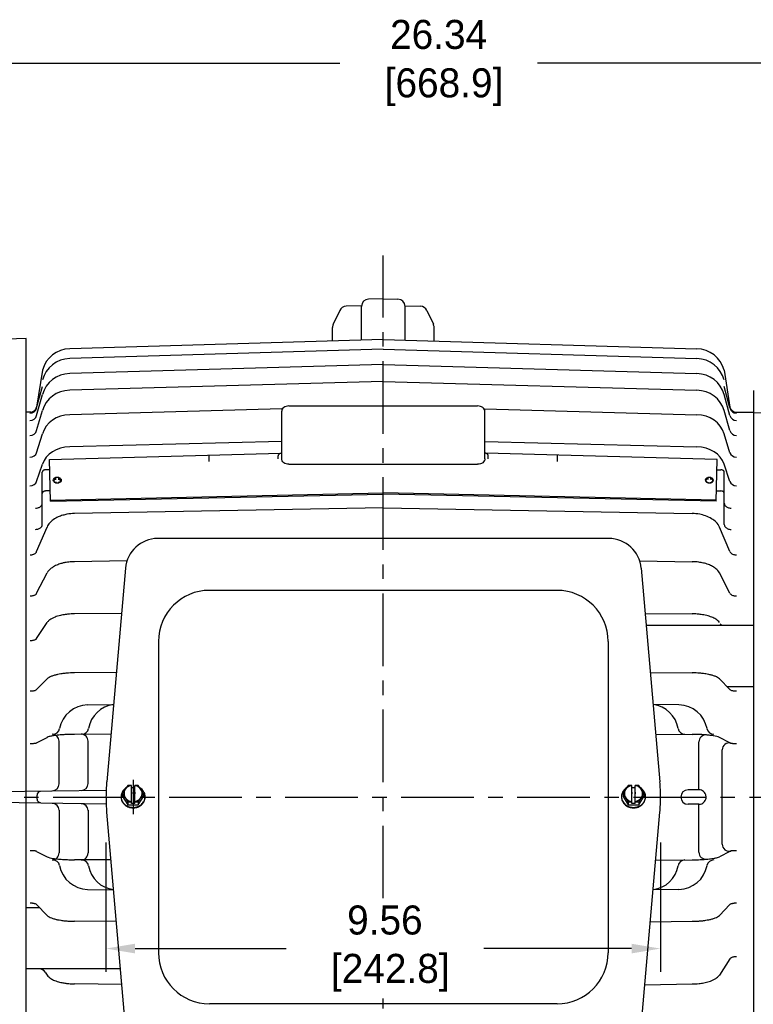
# Model space of a CAD drawing. Header units: inches. Extents: x 909.4 to 974.7, y 897.8 to 937.9.
# Tile 3 of 7: x 916.8 to 929.4, y 916.9 to 933.9. Entities that reach past the tile are written whole.
import ezdxf

# ---------------------------------------------------------------- set-up
doc = ezdxf.new("R2010")
doc.units = ezdxf.units.IN
doc.header["$MEASUREMENT"] = 0
doc.linetypes.add('CENTER', pattern=[2, 1.25, -0.25, 0.25, -0.25])
doc.layers.add('Centerline', color=40, linetype='CENTER')
doc.layers.add('Dimensions', color=140, linetype='Continuous')
doc.dimstyles.get("Standard").update_dxf_attribs({"dimtxt": 0.5, "dimasz": 0.5, "dimexe": 0.4, "dimexo": 0.5, "dimgap": 0.12, "dimtad": 0, "dimtih": 1, "dimtoh": 1, "dimzin": 0, "dimdsep": 46, "dimtxsty": 'Standard', "dimcen": 0, "dimadec": 0, "dimazin": 0, "dimtfac": 1, "dimtofl": 0, "dimtmove": 0, "dimatfit": 3, "dimfxl": 0, "dimtolj": 1, "dimtzin": 0, "dimarcsym": 0})

# ---------------------------------------------------------------- blocks, each defined once
blk = doc.blocks.new('*D11')
at = {"layer": 'Defpoints', "color": 0}
for p in [(918.29, 920.207), (927.848, 920.207), (927.848, 917.882)]:
    blk.add_point(p, dxfattribs=at)
at = {"layer": 'Dimensions', "color": 0, "lineweight": -2}
for p, q in [((918.29, 919.707), (918.29, 917.482)), ((927.848, 919.707), (927.848, 917.482)), ((918.79, 917.882), (921.394, 917.882)), ((927.348, 917.882), (924.8, 917.882))]:
    blk.add_line(p, q, dxfattribs=at)
at = {"layer": 'Dimensions', "color": 0}
for points in [[(918.79, 917.965), (918.79, 917.799), (918.29, 917.882)], [(927.348, 917.965), (927.348, 917.799), (927.848, 917.882)]]:
    blk.add_solid(points, dxfattribs=at)
at = {"layer": 'Dimensions', "color": 0, "insert": (923.097, 917.882), "char_height": 0.5, "attachment_point": 5}
blk.add_mtext('\\A1;9.56\\P [242.8]', dxfattribs=at)
blk = doc.blocks.new('*D17')
at = {"layer": 'Defpoints', "color": 0}
for p in [(932.57, 919.46), (927.819, 913.162), (932.57, 911.775)]:
    blk.add_point(p, dxfattribs=at)
at = {"layer": 'Dimensions', "color": 0, "lineweight": -2}
for p, q in [((932.57, 918.96), (932.57, 911.375)), ((927.819, 912.662), (927.819, 911.375)), ((928.319, 911.775), (932.07, 911.775)), ((932.57, 911.775), (933.07, 911.775))]:
    blk.add_line(p, q, dxfattribs=at)
at = {"layer": 'Dimensions', "color": 0}
for points in [[(928.319, 911.858), (928.319, 911.692), (927.819, 911.775)], [(932.07, 911.858), (932.07, 911.692), (932.57, 911.775)]]:
    blk.add_solid(points, dxfattribs=at)
at = {"layer": 'Dimensions', "color": 0, "insert": (934.649, 911.775), "char_height": 0.5, "attachment_point": 5}
blk.add_mtext('\\A1;4.75\\P [120.7]', dxfattribs=at)
blk = doc.blocks.new('*D18')
at = {"layer": 'Defpoints', "color": 0}
for p in [(937.19, 933.133), (910.855, 925.681), (937.19, 921.636)]:
    blk.add_point(p, dxfattribs=at)
at = {"layer": 'Dimensions', "color": 0, "lineweight": -2}
for p, q in [((910.855, 926.181), (910.855, 933.533)), ((937.19, 922.136), (937.19, 933.533)), ((911.355, 933.133), (922.319, 933.133)), ((936.69, 933.133), (925.726, 933.133))]:
    blk.add_line(p, q, dxfattribs=at)
at = {"layer": 'Dimensions', "color": 0}
for points in [[(911.355, 933.217), (911.355, 933.05), (910.855, 933.133)], [(936.69, 933.217), (936.69, 933.05), (937.19, 933.133)]]:
    blk.add_solid(points, dxfattribs=at)
at = {"layer": 'Dimensions', "color": 0, "insert": (924.023, 933.133), "char_height": 0.5, "attachment_point": 5}
blk.add_mtext('\\A1;26.34\\P [668.9]', dxfattribs=at)

msp = doc.modelspace()

# ---------------------------------------------------------------- linework, layer by layer
for p, q in [((923.069, 929.07), (922.817, 929.066)), ((923.069, 929.07), (923.321, 929.066)), ((922.694, 928.952), (922.428, 928.945)), ((922.694, 928.365), (922.694, 928.941)), ((923.444, 928.952), (923.711, 928.945)), ((923.444, 928.374), (923.444, 928.941)), ((922.318, 928.872), (922.206, 928.633)), ((923.821, 928.872), (923.933, 928.633)), ((922.194, 928.352), (922.194, 928.58)), ((923.944, 928.352), (923.944, 928.58)), ((916.915, 928.391), (912.145, 928.224)), ((916.915, 914.143), (916.915, 928.391)), ((923.069, 928.374), (917.664, 928.213)), ((923.069, 928.374), (928.474, 928.213)), ((923.069, 928.205, 0.002), (917.664, 928.044, 0.013)), ((923.069, 928.205, 0.002), (928.474, 928.044, 0.013)), ((923.069, 927.943, -1.532), (917.664, 927.785, -1.499)), ((923.069, 927.943, -1.532), (928.474, 927.785, -1.499)), ((917.194, 927.843), (917.095, 927.208, 0.052)), ((928.944, 927.843), (929.043, 927.208, 0.052)), ((917.095, 927.192, -0.417), (917.194, 927.561, -0.443)), ((923.069, 927.65, -2.554), (917.664, 927.499, -2.499)), ((923.069, 927.65, -2.554), (928.474, 927.499, -2.499)), ((929.043, 927.192, -0.417), (928.944, 927.561, -0.443)), ((917.095, 927.061, -1.345), (917.194, 927.423, -1.422)), ((929.043, 927.061, -1.345), (928.944, 927.423, -1.422)), ((929.447, 927.492), (929.447, 913.7)), ((921.375, 927.211), (921.356, 927.2)), ((921.396, 927.22), (921.375, 927.211)), ((921.42, 927.225), (921.396, 927.22)), ((921.444, 927.227), (921.42, 927.225)), ((921.444, 927.227), (924.694, 927.227)), ((924.719, 927.225), (924.694, 927.227)), ((924.742, 927.22), (924.719, 927.225)), ((924.764, 927.211), (924.742, 927.22)), ((924.783, 927.2), (924.764, 927.211)), ((916.995, 927.12), (916.915, 927.12)), ((917.095, 926.803, -2.246), (917.194, 927.151, -2.372)), ((921.319, 927.177, -3.503), (917.664, 927.075, -3.449)), ((921.322, 927.153), (921.319, 927.135)), ((921.319, 926.314), (921.319, 927.135)), ((921.329, 927.17), (921.322, 927.153)), ((921.34, 927.186), (921.329, 927.17)), ((921.356, 927.2), (921.34, 927.186)), ((924.798, 927.186), (924.783, 927.2)), ((924.81, 927.17), (924.798, 927.186)), ((924.817, 927.153), (924.81, 927.17)), ((924.819, 927.135), (924.817, 927.153)), ((924.819, 927.177, -3.503), (928.474, 927.075, -3.449)), ((924.819, 926.314), (924.819, 927.135)), ((929.043, 926.803, -2.246), (928.944, 927.151, -2.372)), ((929.144, 927.12), (929.447, 927.118)), ((929.445, 927.113), (930.284, 927.09)), ((929.447, 927.118), (929.447, 913.7)), ((917.095, 926.422, -3.102), (917.194, 926.748, -3.275)), ((929.043, 926.422, -3.102), (928.944, 926.748, -3.275)), ((921.319, 926.617, -4.399), (917.664, 926.524, -4.332)), ((924.819, 926.617, -4.399), (928.474, 926.524, -4.332)), ((917.317, 926.305), (921.299, 926.411)), ((920.068, 926.27), (920.066, 926.383)), ((921.259, 926.314), (921.259, 926.37)), ((921.319, 926.413), (921.319, 926.413)), ((921.319, 926.413), (921.319, 926.413)), ((924.819, 926.413), (924.82, 926.413)), ((928.822, 926.305), (924.839, 926.411)), ((924.879, 926.314), (924.879, 926.37)), ((926.07, 926.27), (926.073, 926.383)), ((917.095, 925.925, -3.897), (917.194, 926.224, -4.114)), ((917.333, 925.586), (917.317, 926.305)), ((921.322, 926.296), (921.319, 926.314)), ((921.329, 926.279), (921.322, 926.296)), ((921.34, 926.263), (921.329, 926.279)), ((921.356, 926.249), (921.34, 926.263)), ((921.375, 926.238), (921.356, 926.249)), ((921.396, 926.229), (921.375, 926.238)), ((921.42, 926.224), (921.396, 926.229)), ((921.444, 926.222), (921.42, 926.224)), ((921.444, 926.222), (924.694, 926.222)), ((924.719, 926.224), (924.694, 926.222)), ((924.742, 926.229), (924.719, 926.224)), ((924.764, 926.238), (924.742, 926.229)), ((924.783, 926.249), (924.764, 926.238)), ((924.798, 926.263), (924.783, 926.249)), ((924.81, 926.279), (924.798, 926.263)), ((924.817, 926.296), (924.81, 926.279)), ((924.819, 926.314), (924.817, 926.296)), ((928.806, 925.586), (928.822, 926.305)), ((929.043, 925.925, -3.897), (928.944, 926.224, -4.114)), ((917.192, 925.554), (917.192, 926.085)), ((917.321, 926.129), (917.25, 926.128)), ((928.818, 926.129), (928.888, 926.128)), ((928.947, 925.554), (928.947, 926.085)), ((917.38, 925.947), (917.384, 925.962)), ((917.384, 925.932), (917.38, 925.947)), ((917.382, 925.936), (917.384, 925.942)), ((917.384, 925.962), (917.395, 925.975)), ((917.384, 925.942), (917.396, 925.955)), ((917.396, 925.92), (917.384, 925.932)), ((917.395, 925.975), (917.413, 925.984)), ((917.396, 925.955), (917.413, 925.964)), ((917.414, 925.911), (917.396, 925.92)), ((917.413, 925.984), (917.434, 925.988)), ((917.413, 925.964), (917.434, 925.967)), ((917.436, 925.909), (917.414, 925.911)), ((917.464, 925.989), (917.485, 925.986)), ((917.464, 925.968), (917.485, 925.965)), ((917.487, 925.913), (917.466, 925.909)), ((917.485, 925.986), (917.503, 925.978)), ((917.485, 925.965), (917.503, 925.957)), ((917.504, 925.922), (917.487, 925.913)), ((917.503, 925.978), (917.515, 925.965)), ((917.503, 925.957), (917.516, 925.944)), ((917.516, 925.935), (917.504, 925.922)), ((917.515, 925.965), (917.52, 925.95)), ((917.52, 925.95), (917.516, 925.935)), ((917.516, 925.944), (917.518, 925.94)), ((928.623, 925.965), (928.619, 925.95)), ((928.619, 925.95), (928.623, 925.935)), ((928.623, 925.944), (928.621, 925.94)), ((928.636, 925.978), (928.623, 925.965)), ((928.635, 925.957), (928.623, 925.944)), ((928.623, 925.935), (928.634, 925.922)), ((928.634, 925.922), (928.652, 925.913)), ((928.653, 925.965), (928.635, 925.957)), ((928.654, 925.986), (928.636, 925.978)), ((928.652, 925.913), (928.673, 925.909)), ((928.674, 925.968), (928.653, 925.965)), ((928.675, 925.989), (928.654, 925.986)), ((928.703, 925.909), (928.724, 925.911)), ((928.725, 925.964), (928.704, 925.967)), ((928.726, 925.984), (928.705, 925.988)), ((928.724, 925.911), (928.742, 925.92)), ((928.743, 925.955), (928.725, 925.964)), ((928.743, 925.975), (928.726, 925.984)), ((928.742, 925.92), (928.754, 925.932)), ((928.755, 925.962), (928.743, 925.975)), ((928.755, 925.942), (928.743, 925.955)), ((928.754, 925.932), (928.759, 925.947)), ((928.759, 925.947), (928.755, 925.962)), ((928.757, 925.936), (928.755, 925.942)), ((917.192, 925.188), (917.192, 925.719)), ((917.329, 925.764), (917.25, 925.763)), ((917.332, 925.603), (923.069, 925.731)), ((917.333, 925.586), (923.069, 925.71)), ((928.806, 925.603), (923.069, 925.731)), ((928.806, 925.586), (923.069, 925.71)), ((928.81, 925.764), (928.888, 925.763)), ((928.947, 925.188), (928.947, 925.719)), ((923.069, 925.474), (917.745, 925.374)), ((923.069, 925.474), (928.393, 925.374)), ((917.095, 924.718), (917.275, 925.141)), ((929.043, 924.718), (928.863, 925.141)), ((926.957, 924.944), (919.182, 924.944)), ((918.649, 924.558), (917.745, 924.545)), ((927.489, 924.558), (928.393, 924.545)), ((917.095, 924.001), (917.275, 924.352)), ((918.624, 924.433), (918.302, 920.752)), ((927.515, 924.433), (927.837, 920.752)), ((929.043, 924.001), (928.863, 924.352)), ((926.064, 924.051), (920.074, 924.051)), ((918.556, 923.655), (917.745, 923.647)), ((927.583, 923.655), (928.393, 923.647)), ((917.095, 923.223), (917.275, 923.496)), ((927.601, 923.449), (929.447, 923.449)), ((919.194, 923.171), (919.194, 917.811)), ((926.944, 923.171), (926.944, 917.811)), ((918.467, 922.635), (917.745, 922.63)), ((927.672, 922.635), (928.393, 922.63)), ((917.095, 922.342), (917.275, 922.527)), ((929.043, 922.342), (928.863, 922.527)), ((928.991, 922.396), (929.447, 922.396)), ((917.973, 922.079), (918.419, 922.087)), ((928.165, 922.079), (927.72, 922.087)), ((917.095, 921.426), (917.275, 921.519)), ((917.482, 920.718), (917.482, 921.452)), ((918.374, 921.573), (917.745, 921.571)), ((917.982, 920.718), (917.982, 921.452)), ((927.765, 921.573), (928.393, 921.571)), ((928.51, 920.615), (928.51, 921.441)), ((929.043, 921.426), (928.863, 921.519)), ((928.912, 919.678), (928.912, 921.304)), ((916.41, 920.586), (918.293, 920.61)), ((918.577, 920.552), (918.67, 920.692)), ((918.727, 920.692), (918.667, 920.692)), ((918.727, 920.411), (918.727, 920.692)), ((918.727, 920.38), (918.727, 920.66)), ((918.787, 920.65), (918.727, 920.65)), ((918.787, 920.411), (918.787, 920.692)), ((918.847, 920.692), (918.787, 920.692)), ((918.787, 920.38), (918.787, 920.66)), ((918.937, 920.552), (918.847, 920.692)), ((927.202, 920.552), (927.295, 920.692)), ((927.352, 920.692), (927.292, 920.692)), ((927.352, 920.411), (927.352, 920.692)), ((927.352, 920.38), (927.352, 920.66)), ((927.412, 920.65), (927.352, 920.65)), ((927.412, 920.411), (927.412, 920.692)), ((927.472, 920.692), (927.412, 920.692)), ((927.412, 920.38), (927.412, 920.66)), ((927.562, 920.552), (927.472, 920.692)), ((928.51, 920.615), (928.321, 920.615)), ((917.101, 920.456), (917.101, 920.526)), ((918.55, 920.499), (918.55, 920.491)), ((918.577, 920.552), (918.667, 920.411)), ((918.577, 920.552), (918.577, 920.499)), ((918.577, 920.499), (918.667, 920.359)), ((918.727, 920.38), (918.727, 920.578)), ((918.727, 920.578), (918.727, 920.546)), ((918.787, 920.38), (918.787, 920.578)), ((918.787, 920.578), (918.787, 920.546)), ((918.847, 920.411), (918.937, 920.552)), ((918.847, 920.411), (918.937, 920.552)), ((918.847, 920.359), (918.937, 920.499)), ((918.937, 920.552), (918.937, 920.499)), ((927.202, 920.552), (927.292, 920.411)), ((927.202, 920.552), (927.202, 920.499)), ((927.202, 920.499), (927.292, 920.359)), ((927.352, 920.577), (927.352, 920.545)), ((927.352, 920.38), (927.352, 920.577)), ((927.412, 920.577), (927.412, 920.545)), ((927.412, 920.38), (927.412, 920.577)), ((927.472, 920.411), (927.562, 920.552)), ((927.472, 920.411), (927.562, 920.552)), ((927.472, 920.359), (927.562, 920.499)), ((927.562, 920.552), (927.562, 920.499)), ((918.293, 920.371), (916.41, 920.396)), ((917.482, 920.263), (917.482, 919.529)), ((917.982, 920.263), (917.982, 919.529)), ((918.667, 920.411), (918.667, 920.359)), ((918.667, 920.411), (918.727, 920.411)), ((918.667, 920.359), (918.847, 920.359)), ((918.787, 920.38), (918.727, 920.38)), ((918.787, 920.411), (918.847, 920.411)), ((918.847, 920.411), (918.847, 920.359)), ((927.292, 920.411), (927.292, 920.359)), ((927.292, 920.411), (927.352, 920.411)), ((927.292, 920.359), (927.472, 920.359)), ((927.412, 920.38), (927.352, 920.38)), ((927.412, 920.411), (927.472, 920.411)), ((927.472, 920.411), (927.472, 920.359)), ((928.51, 920.366), (928.321, 920.366)), ((928.51, 919.54), (928.51, 920.366)), ((918.633, 916.45), (918.302, 920.229)), ((927.506, 916.45), (927.837, 920.229)), ((917.095, 919.556), (917.275, 919.462)), ((918.374, 919.408), (917.745, 919.411)), ((927.765, 919.406), (928.393, 919.411)), ((929.043, 919.556), (928.863, 919.462)), ((917.973, 918.902), (918.419, 918.894)), ((928.165, 918.902), (927.72, 918.894)), ((917.148, 918.585), (916.915, 918.585)), ((917.095, 918.639), (917.275, 918.454)), ((929.043, 918.639), (928.863, 918.454)), ((918.467, 918.347), (917.745, 918.352)), ((927.671, 918.341), (928.393, 918.352)), ((929.043, 917.705), (928.863, 917.426)), ((918.538, 917.533), (916.915, 917.533)), ((917.242, 917.478), (917.275, 917.426)), ((918.561, 917.264), (917.745, 917.273)), ((927.576, 917.256), (928.393, 917.273)), ((926.064, 916.931), (920.074, 916.931))]:
    msp.add_line(p, q)
for centre in [(917.449, 925.949), (928.689, 925.949)]:
    msp.add_circle(centre, 0.0537)
for centre, radius, start, end in [((922.431, 928.82), 0.125, 91.5, 155), ((922.819, 928.941), 0.125, 91, 180), ((923.319, 928.941), 0.125, 0, 89), ((923.708, 928.82), 0.125, 25, 88.5), ((922.319, 928.58), 0.125, 155, 180), ((923.819, 928.58), 0.125, 0, 25), ((917.677, 927.713), 0.5, 91.5, 165), ((928.461, 927.713), 0.5, 15, 88.5), ((916.979, 927.239, 0.052), 0.12, 270.5, 345), ((929.159, 927.239, 0.052), 0.12, 195, 269.5), ((919.182, 924.384), 0.56, 90, 175), ((926.957, 924.384), 0.56, 5, 90), ((920.074, 923.171), 0.88, 90, 180), ((926.064, 923.171), 0.88, 0, 90), ((928.927, 923.509), 0.06, 213.376, 270), ((917.982, 921.579), 0.5, 91, 169.5293), ((918.482, 921.588), 0.5, 97.2775, 170.178), ((927.657, 921.588), 0.5, 9.822, 82.7225), ((928.157, 921.579), 0.5, 10.4707, 89), ((917.372, 921.692), 0.12, 270.2088, 349.5293), ((917.871, 921.694), 0.12, 270.2088, 350.178), ((928.268, 921.694), 0.12, 189.822, 269.7912), ((928.766, 921.692), 0.12, 190.4707, 269.7912), ((917.362, 921.452), 0.12, 0, 90.2088), ((917.862, 921.454), 0.12, 0, 90.2088), ((928.63, 921.441), 0.12, 85.1575, 180), ((929.032, 921.304), 0.12, 77.5142, 180), ((917.362, 920.718), 0.12, 270.75, 0), ((917.862, 920.725), 0.12, 270.75, 0), ((921.29, 920.491), 3, 175, 180), ((924.848, 920.491), 3, 0, 5), ((928.321, 920.491), 0.124, 90, 270), ((917.161, 920.526), 0.06, 90.75, 180), ((917.161, 920.456), 0.06, 180, 269.25), ((921.29, 920.491), 3, 180, 185), ((924.848, 920.491), 3, 355, 0), ((917.362, 920.263), 0.12, 0, 89.25), ((917.862, 920.257), 0.12, 0, 89.25), ((929.032, 919.678), 0.12, 180, 282.4858), ((917.362, 919.529), 0.12, 269.7912, 0), ((917.372, 919.289), 0.12, 10.4707, 89.7912), ((917.862, 919.528), 0.12, 269.7912, 0), ((917.871, 919.288), 0.12, 9.822, 89.7912), ((928.268, 919.288), 0.12, 90.2088, 170.178), ((928.63, 919.54), 0.12, 180, 274.8425), ((928.766, 919.289), 0.12, 90.2088, 169.5293), ((917.982, 919.402), 0.5, 190.4707, 269), ((918.482, 919.393), 0.5, 189.822, 262.7225), ((927.657, 919.393), 0.5, 277.2775, 350.178), ((928.157, 919.402), 0.5, 271, 349.5293), ((920.074, 917.811), 0.88, 180, 270), ((926.064, 917.811), 0.88, 270, 0), ((917.141, 917.413), 0.12, 32.8681, 90)]:
    msp.add_arc(centre, radius, start, end)
at = {"extrusion": (0, 0.069756, 0.997564)}
for centre, radius, start, end in [((-917.677, -925.282, 64.75), 0.5, 271.5, 345), ((-928.461, -925.282, 64.75), 0.5, 195, 268.5), ((-916.979, -924.993, 64.262), 0.12, 90.5, 165), ((-929.159, -924.993, 64.262), 0.12, 15, 89.5)]:
    msp.add_arc(centre, radius, start, end, dxfattribs=at)
at = {"extrusion": (0, 0.207912, 0.978148)}
for centre, radius, start, end in [((-917.677, -907.323, 191.431), 0.5, 271.5, 345), ((-928.461, -907.323, 191.431), 0.5, 195, 268.5), ((-916.979, -907.114, 191.431), 0.12, 90.5, 165), ((-929.159, -907.114, 191.431), 0.12, 15, 89.5)]:
    msp.add_arc(centre, radius, start, end, dxfattribs=at)
at = {"extrusion": (0, 0.34202, 0.939693)}
for centre, radius, start, end in [((-917.677, -871.918, 314.875), 0.5, 271.5, 345), ((-928.461, -871.918, 314.875), 0.5, 195, 268.5), ((-916.979, -871.709, 314.875), 0.12, 90.5, 165), ((-929.159, -871.709, 314.875), 0.12, 15, 89.5)]:
    msp.add_arc(centre, radius, start, end, dxfattribs=at)
at = {"extrusion": (0, 0.469472, 0.882948)}
for centre, radius, start, end in [((-917.677, -819.679, 432.19), 0.5, 271.5, 345), ((-928.461, -819.679, 432.19), 0.5, 195, 268.5), ((-916.979, -819.469, 432.19), 0.12, 90.5, 165), ((-929.159, -819.469, 432.19), 0.12, 15, 89.5)]:
    msp.add_arc(centre, radius, start, end, dxfattribs=at)
at = {"extrusion": (0, 0.587785, 0.809017)}
for centre, radius, start, end in [((-917.677, -751.62, 541.093), 0.5, 271.5, 345), ((-928.461, -751.62, 541.093), 0.5, 195, 268.5), ((-916.979, -751.411, 541.093), 0.12, 90.5, 165), ((-929.159, -751.411, 541.093), 0.12, 15, 89.5)]:
    msp.add_arc(centre, radius, start, end, dxfattribs=at)
for points, knots in [([(921.319, 926.413), (921.312, 926.413), (921.302, 926.412), (921.289, 926.408), (921.28, 926.403), (921.274, 926.398), (921.269, 926.394), (921.265, 926.389), (921.261, 926.381), (921.259, 926.375), (921.259, 926.37)], [0, 0, 0, 0, 0.285714, 0.433673, 0.566327, 0.642857, 0.719388, 0.787415, 0.846939, 1, 1, 1, 1]), ([(924.879, 926.37), (924.879, 926.374), (924.877, 926.382), (924.87, 926.393), (924.86, 926.402), (924.848, 926.408), (924.834, 926.412), (924.825, 926.413), (924.82, 926.413)], [0, 0, 0, 0, 0.142857, 0.261905, 0.418367, 0.602041, 0.761905, 1, 1, 1, 1]), ([(917.25, 926.128), (917.245, 926.128), (917.237, 926.127), (917.225, 926.124), (917.216, 926.12), (917.208, 926.115), (917.201, 926.108), (917.194, 926.099), (917.192, 926.091), (917.192, 926.085)], [0, 0, 0, 0, 0.244898, 0.367347, 0.5, 0.617347, 0.719388, 0.804422, 1, 1, 1, 1]), ([(928.947, 926.085), (928.947, 926.089), (928.945, 926.098), (928.937, 926.109), (928.927, 926.118), (928.91, 926.126), (928.897, 926.128), (928.888, 926.128)], [0, 0, 0, 0, 0.154762, 0.278912, 0.438776, 0.619048, 1, 1, 1, 1]), ([(917.25, 925.763), (917.245, 925.762), (917.237, 925.761), (917.225, 925.758), (917.216, 925.754), (917.208, 925.749), (917.201, 925.743), (917.194, 925.734), (917.192, 925.725), (917.192, 925.719)], [0, 0, 0, 0, 0.244898, 0.367347, 0.5, 0.617347, 0.719388, 0.804422, 1, 1, 1, 1]), ([(928.947, 925.719), (928.947, 925.724), (928.945, 925.732), (928.937, 925.743), (928.927, 925.752), (928.91, 925.76), (928.897, 925.762), (928.888, 925.763)], [0, 0, 0, 0, 0.154762, 0.278912, 0.438776, 0.619048, 1, 1, 1, 1]), ([(917.073, 925.466), (917.086, 925.467), (917.107, 925.469), (917.136, 925.479), (917.157, 925.491), (917.172, 925.505), (917.186, 925.524), (917.192, 925.541), (917.192, 925.554)], [0, 0, 0, 0, 0.285714, 0.459184, 0.617347, 0.719388, 0.804422, 1, 1, 1, 1]), ([(928.947, 925.554), (928.947, 925.545), (928.95, 925.528), (928.964, 925.506), (928.985, 925.488), (929.009, 925.476), (929.037, 925.468), (929.055, 925.467), (929.066, 925.466)], [0, 0, 0, 0, 0.142857, 0.261905, 0.418367, 0.602041, 0.761905, 1, 1, 1, 1]), ([(917.745, 925.374), (917.703, 925.373), (917.639, 925.368), (917.544, 925.345), (917.465, 925.317), (917.386, 925.274), (917.318, 925.214), (917.286, 925.167), (917.275, 925.141)], [0, 0, 0, 0, 0.295918, 0.443878, 0.596939, 0.755102, 0.877551, 1, 1, 1, 1]), ([(928.863, 925.141), (928.836, 925.205), (928.746, 925.284), (928.621, 925.338), (928.508, 925.367), (928.436, 925.373), (928.393, 925.374)], [0, 0, 0, 0, 0.29932, 0.5, 0.70068, 1, 1, 1, 1]), ([(917.073, 925.101), (917.086, 925.101), (917.107, 925.103), (917.136, 925.113), (917.157, 925.126), (917.172, 925.14), (917.186, 925.158), (917.192, 925.176), (917.192, 925.188)], [0, 0, 0, 0, 0.285714, 0.459184, 0.617347, 0.719388, 0.804422, 1, 1, 1, 1]), ([(928.947, 925.188), (928.947, 925.179), (928.95, 925.163), (928.964, 925.141), (928.985, 925.123), (929.009, 925.111), (929.037, 925.103), (929.055, 925.101), (929.066, 925.101)], [0, 0, 0, 0, 0.142857, 0.261905, 0.418367, 0.602041, 0.761905, 1, 1, 1, 1]), ([(916.981, 924.662), (916.991, 924.662), (917.006, 924.663), (917.03, 924.669), (917.049, 924.675), (917.068, 924.686), (917.085, 924.7), (917.093, 924.712), (917.095, 924.718)], [0, 0, 0, 0, 0.295918, 0.443878, 0.596939, 0.755102, 0.877551, 1, 1, 1, 1]), ([(929.043, 924.718), (929.05, 924.702), (929.072, 924.683), (929.103, 924.67), (929.13, 924.664), (929.148, 924.662), (929.158, 924.662)], [0, 0, 0, 0, 0.29932, 0.5, 0.70068, 1, 1, 1, 1]), ([(917.745, 924.545), (917.722, 924.545), (917.684, 924.543), (917.629, 924.537), (917.581, 924.529), (917.525, 924.516), (917.46, 924.495), (917.393, 924.464), (917.34, 924.429), (917.301, 924.392), (917.283, 924.367), (917.275, 924.352)], [0, 0, 0, 0, 0.196429, 0.308673, 0.420918, 0.533163, 0.661565, 0.784014, 0.872449, 0.926871, 1, 1, 1, 1]), ([(928.863, 924.352), (928.849, 924.379), (928.81, 924.422), (928.74, 924.468), (928.663, 924.502), (928.583, 924.524), (928.488, 924.541), (928.43, 924.545), (928.393, 924.545)], [0, 0, 0, 0, 0.130952, 0.229592, 0.352041, 0.522109, 0.693878, 1, 1, 1, 1]), ([(916.981, 923.954), (916.99, 923.954), (917.005, 923.955), (917.029, 923.959), (917.049, 923.965), (917.069, 923.974), (917.086, 923.986), (917.093, 923.996), (917.095, 924.001)], [0, 0, 0, 0, 0.336735, 0.505102, 0.661565, 0.806122, 0.904762, 1, 1, 1, 1]), ([(929.043, 924.001), (929.047, 923.994), (929.058, 923.981), (929.082, 923.968), (929.107, 923.96), (929.134, 923.955), (929.149, 923.954), (929.158, 923.954)], [0, 0, 0, 0, 0.130952, 0.272109, 0.479592, 0.693878, 1, 1, 1, 1]), ([(917.745, 923.647), (917.709, 923.646), (917.655, 923.644), (917.555, 923.631), (917.466, 923.611), (917.378, 923.579), (917.312, 923.539), (917.285, 923.511), (917.275, 923.496)], [0, 0, 0, 0, 0.377551, 0.566327, 0.72619, 0.857143, 0.931973, 1, 1, 1, 1]), ([(928.863, 923.496), (928.848, 923.519), (928.804, 923.556), (928.721, 923.594), (928.629, 923.622), (928.547, 923.636), (928.466, 923.645), (928.42, 923.647), (928.393, 923.647)], [0, 0, 0, 0, 0.107143, 0.202381, 0.331633, 0.528912, 0.714286, 1, 1, 1, 1]), ([(916.981, 923.187), (916.989, 923.187), (917.003, 923.187), (917.027, 923.19), (917.048, 923.195), (917.07, 923.203), (917.086, 923.212), (917.093, 923.219), (917.095, 923.223)], [0, 0, 0, 0, 0.377551, 0.566327, 0.72619, 0.857143, 0.931973, 1, 1, 1, 1]), ([(917.745, 922.63), (917.717, 922.629), (917.678, 922.629), (917.593, 922.622), (917.525, 922.614), (917.462, 922.603), (917.406, 922.59), (917.338, 922.569), (917.293, 922.545), (917.275, 922.527)], [0, 0, 0, 0, 0.428571, 0.607143, 0.732143, 0.803571, 0.863095, 0.916667, 1, 1, 1, 1]), ([(928.863, 922.527), (928.846, 922.545), (928.8, 922.569), (928.733, 922.59), (928.677, 922.603), (928.613, 922.614), (928.546, 922.622), (928.46, 922.629), (928.422, 922.629), (928.393, 922.63)], [0, 0, 0, 0, 0.083333, 0.136905, 0.196429, 0.267857, 0.392857, 0.571429, 1, 1, 1, 1]), ([(916.981, 922.318), (916.988, 922.318), (916.997, 922.318), (917.018, 922.319), (917.036, 922.321), (917.057, 922.325), (917.078, 922.331), (917.091, 922.338), (917.095, 922.342)], [0, 0, 0, 0, 0.428571, 0.607143, 0.75, 0.845238, 0.916667, 1, 1, 1, 1]), ([(929.043, 922.342), (929.047, 922.338), (929.061, 922.331), (929.082, 922.325), (929.102, 922.321), (929.121, 922.319), (929.142, 922.318), (929.151, 922.318), (929.158, 922.318)], [0, 0, 0, 0, 0.083333, 0.154762, 0.25, 0.392857, 0.571429, 1, 1, 1, 1]), ([(917.745, 921.571), (917.73, 921.571), (917.712, 921.571), (917.661, 921.569), (917.616, 921.568), (917.555, 921.565), (917.47, 921.559), (917.378, 921.547), (917.313, 921.534), (917.285, 921.524), (917.275, 921.519)], [0, 0, 0, 0, 0.439626, 0.59949, 0.719388, 0.819303, 0.899235, 0.946003, 0.97619, 1, 1, 1, 1]), ([(928.863, 921.519), (928.839, 921.531), (928.768, 921.546), (928.678, 921.557), (928.607, 921.563), (928.55, 921.567), (928.505, 921.569), (928.469, 921.57), (928.425, 921.57), (928.407, 921.571), (928.393, 921.571)], [0, 0, 0, 0, 0.059524, 0.103741, 0.158163, 0.232993, 0.326531, 0.438776, 0.588435, 1, 1, 1, 1]), ([(916.981, 921.413), (916.985, 921.413), (916.989, 921.413), (917.005, 921.414), (917.022, 921.414), (917.045, 921.416), (917.068, 921.418), (917.085, 921.422), (917.093, 921.424), (917.095, 921.426)], [0, 0, 0, 0, 0.479592, 0.679422, 0.819303, 0.899235, 0.946003, 0.97619, 1, 1, 1, 1]), ([(929.043, 921.426), (929.046, 921.424), (929.055, 921.421), (929.073, 921.418), (929.091, 921.416), (929.108, 921.415), (929.121, 921.414), (929.132, 921.414), (929.139, 921.413), (929.145, 921.413), (929.152, 921.413), (929.155, 921.413), (929.158, 921.413)], [0, 0, 0, 0, 0.029762, 0.059524, 0.103741, 0.158163, 0.232993, 0.326531, 0.438776, 0.55102, 0.663265, 1, 1, 1, 1]), ([(918.642, 920.654), (918.619, 920.64), (918.583, 920.608), (918.55, 920.541), (918.547, 920.468), (918.578, 920.396), (918.636, 920.342), (918.709, 920.314), (918.785, 920.311), (918.856, 920.331), (918.917, 920.374), (918.958, 920.438), (918.968, 920.511), (918.944, 920.594), (918.901, 920.636), (918.871, 920.654)], [0, 0, 0, 0, 0.083333, 0.142857, 0.214286, 0.289116, 0.367347, 0.44898, 0.530612, 0.608844, 0.683673, 0.755102, 0.826531, 0.891156, 1, 1, 1, 1]), ([(918.727, 920.689), (918.695, 920.684), (918.647, 920.661), (918.609, 920.604), (918.598, 920.556), (918.605, 920.507), (918.631, 920.464), (918.673, 920.43), (918.708, 920.417), (918.727, 920.414)], [0, 0, 0, 0, 0.258503, 0.377551, 0.489796, 0.602041, 0.721088, 0.846939, 1, 1, 1, 1]), ([(918.787, 920.414), (918.819, 920.42), (918.866, 920.442), (918.905, 920.499), (918.916, 920.547), (918.908, 920.596), (918.882, 920.639), (918.84, 920.674), (918.806, 920.686), (918.787, 920.689)], [0, 0, 0, 0, 0.258503, 0.377551, 0.489796, 0.602041, 0.721088, 0.846939, 1, 1, 1, 1]), ([(927.267, 920.654), (927.244, 920.64), (927.208, 920.608), (927.175, 920.541), (927.172, 920.468), (927.203, 920.396), (927.261, 920.342), (927.334, 920.314), (927.41, 920.311), (927.481, 920.331), (927.542, 920.374), (927.583, 920.438), (927.593, 920.511), (927.569, 920.594), (927.526, 920.636), (927.496, 920.654)], [0, 0, 0, 0, 0.083333, 0.142857, 0.214286, 0.289116, 0.367347, 0.44898, 0.530612, 0.608844, 0.683673, 0.755102, 0.826531, 0.891156, 1, 1, 1, 1]), ([(927.352, 920.689), (927.32, 920.684), (927.272, 920.661), (927.234, 920.604), (927.223, 920.556), (927.23, 920.507), (927.256, 920.464), (927.298, 920.43), (927.333, 920.417), (927.352, 920.414)], [0, 0, 0, 0, 0.258503, 0.377551, 0.489796, 0.602041, 0.721088, 0.846939, 1, 1, 1, 1]), ([(927.412, 920.414), (927.444, 920.42), (927.491, 920.442), (927.53, 920.499), (927.541, 920.547), (927.533, 920.596), (927.507, 920.639), (927.465, 920.674), (927.431, 920.686), (927.412, 920.689)], [0, 0, 0, 0, 0.258503, 0.377551, 0.489796, 0.602041, 0.721088, 0.846939, 1, 1, 1, 1]), ([(928.51, 920.366), (928.527, 920.366), (928.556, 920.373), (928.594, 920.396), (928.623, 920.433), (928.638, 920.485), (928.626, 920.544), (928.585, 920.598), (928.538, 920.615), (928.51, 920.615)], [0, 0, 0, 0, 0.130952, 0.22449, 0.336735, 0.486395, 0.636054, 0.785714, 1, 1, 1, 1]), ([(918.55, 920.499), (918.549, 920.473), (918.558, 920.426), (918.596, 920.368), (918.649, 920.328), (918.715, 920.305), (918.786, 920.303), (918.855, 920.322), (918.911, 920.362), (918.954, 920.42), (918.964, 920.468), (918.964, 920.495)], [0, 0, 0, 0, 0.119048, 0.207483, 0.316327, 0.431973, 0.55102, 0.670068, 0.785714, 0.877551, 1, 1, 1, 1]), ([(927.175, 920.499), (927.174, 920.473), (927.183, 920.426), (927.221, 920.368), (927.274, 920.328), (927.34, 920.305), (927.411, 920.303), (927.48, 920.322), (927.536, 920.362), (927.579, 920.42), (927.589, 920.468), (927.589, 920.495)], [0, 0, 0, 0, 0.119048, 0.207483, 0.316327, 0.431973, 0.55102, 0.670068, 0.785714, 0.877551, 1, 1, 1, 1]), ([(917.095, 919.556), (917.092, 919.557), (917.083, 919.56), (917.066, 919.563), (917.048, 919.565), (917.031, 919.567), (917.017, 919.567), (917.007, 919.568), (916.999, 919.568), (916.994, 919.568), (916.987, 919.568), (916.983, 919.568), (916.981, 919.568)], [0, 0, 0, 0, 0.029762, 0.059524, 0.103741, 0.158163, 0.232993, 0.326531, 0.438776, 0.55102, 0.663265, 1, 1, 1, 1]), ([(917.275, 919.462), (917.299, 919.45), (917.371, 919.435), (917.46, 919.424), (917.531, 919.418), (917.589, 919.415), (917.634, 919.413), (917.67, 919.412), (917.714, 919.411), (917.731, 919.411), (917.745, 919.411)], [0, 0, 0, 0, 0.059524, 0.103741, 0.158163, 0.232993, 0.326531, 0.438776, 0.588435, 1, 1, 1, 1]), ([(928.393, 919.411), (928.408, 919.411), (928.427, 919.411), (928.477, 919.412), (928.523, 919.413), (928.584, 919.417), (928.669, 919.423), (928.76, 919.434), (928.825, 919.448), (928.854, 919.457), (928.863, 919.462)], [0, 0, 0, 0, 0.439626, 0.59949, 0.719388, 0.819303, 0.899235, 0.946003, 0.97619, 1, 1, 1, 1]), ([(929.158, 919.568), (929.154, 919.568), (929.149, 919.568), (929.133, 919.568), (929.117, 919.567), (929.093, 919.566), (929.07, 919.563), (929.053, 919.56), (929.046, 919.557), (929.043, 919.556)], [0, 0, 0, 0, 0.479592, 0.679422, 0.819303, 0.899235, 0.946003, 0.97619, 1, 1, 1, 1]), ([(917.095, 918.639), (917.091, 918.644), (917.078, 918.65), (917.057, 918.656), (917.036, 918.66), (917.018, 918.662), (916.997, 918.663), (916.988, 918.664), (916.981, 918.664)], [0, 0, 0, 0, 0.083333, 0.154762, 0.25, 0.392857, 0.571429, 1, 1, 1, 1]), ([(929.158, 918.664), (929.151, 918.664), (929.142, 918.663), (929.121, 918.662), (929.102, 918.66), (929.082, 918.656), (929.061, 918.65), (929.047, 918.644), (929.043, 918.639)], [0, 0, 0, 0, 0.428571, 0.607143, 0.75, 0.845238, 0.916667, 1, 1, 1, 1]), ([(917.275, 918.454), (917.293, 918.436), (917.338, 918.412), (917.406, 918.391), (917.462, 918.378), (917.525, 918.367), (917.593, 918.359), (917.678, 918.353), (917.717, 918.352), (917.745, 918.352)], [0, 0, 0, 0, 0.083333, 0.136905, 0.196429, 0.267857, 0.392857, 0.571429, 1, 1, 1, 1]), ([(928.393, 918.352), (928.422, 918.352), (928.46, 918.353), (928.546, 918.359), (928.613, 918.367), (928.677, 918.378), (928.733, 918.391), (928.8, 918.412), (928.846, 918.436), (928.863, 918.454)], [0, 0, 0, 0, 0.428571, 0.607143, 0.732143, 0.803571, 0.863095, 0.916667, 1, 1, 1, 1]), ([(929.158, 917.742), (929.149, 917.742), (929.136, 917.741), (929.111, 917.738), (929.09, 917.733), (929.068, 917.725), (929.052, 917.715), (929.045, 917.709), (929.043, 917.705)], [0, 0, 0, 0, 0.377551, 0.566327, 0.72619, 0.857143, 0.931973, 1, 1, 1, 1]), ([(917.275, 917.426), (917.29, 917.403), (917.333, 917.366), (917.414, 917.327), (917.495, 917.302), (917.568, 917.288), (917.626, 917.28), (917.686, 917.274), (917.722, 917.273), (917.745, 917.273)], [0, 0, 0, 0, 0.107143, 0.202381, 0.331633, 0.479592, 0.627551, 0.763605, 1, 1, 1, 1]), ([(928.393, 917.273), (928.43, 917.273), (928.485, 917.276), (928.586, 917.29), (928.676, 917.311), (928.763, 917.343), (928.827, 917.384), (928.854, 917.412), (928.863, 917.426)], [0, 0, 0, 0, 0.377551, 0.566327, 0.72619, 0.857143, 0.931973, 1, 1, 1, 1])]:
    msp.add_open_spline(points, degree=3, knots=knots)
at = {"layer": 'Centerline'}
for p, q in [((923.069, 918.748), (923.069, 929.82)), ((918.757, 920.787), (918.757, 920.198)), ((909.379, 920.491), (938.744, 920.491)), ((923.069, 912.849), (923.069, 917.02))]:
    msp.add_line(p, q, dxfattribs=at)

# ---------------------------------------------------------------- dimensions: what is measured, and where the dimension line sits
at = {"layer": 'Dimensions'}
for base, p1, p2, picture, middle in [((937.1903, 933.1333), (910.8548, 925.6807), (937.1903, 921.6365), '*D18', (924.0225, 933.1333)), ((927.848, 917.882), (918.29, 920.207), (927.848, 920.207), '*D11', (923.097, 917.882)), ((932.57, 911.775), (927.819, 913.162), (932.57, 919.46), '*D17', (934.649, 911.775))]:
    dim = msp.add_linear_dim(base=base, p1=p1, p2=p2, dimstyle='Standard', override={"dimpost": '\\X'}, dxfattribs=at)
    dim.commit()
    dim.dimension.update_dxf_attribs({"geometry": picture, "text_midpoint": middle, "dimtype": 160})

doc.saveas('drawing.dxf')
